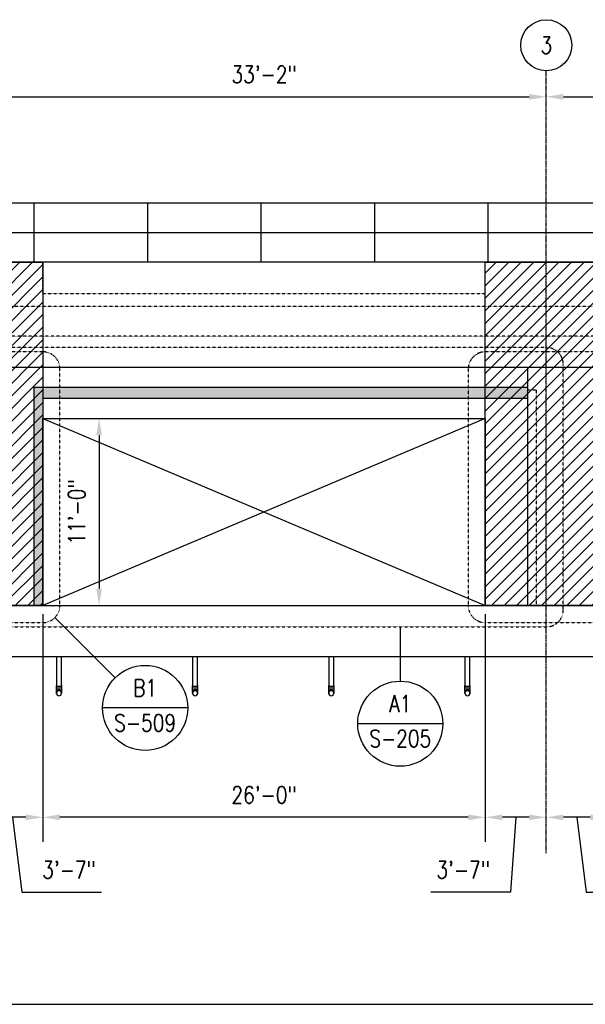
# Model space of a CAD drawing. Header units: inches. Extents: x -304 to 21107, y -311 to 413.
# Tile 27 of 62: x 631 to 1030, y -281 to 413. Entities that reach past the tile are written whole.
import ezdxf
from ezdxf import colors
from ezdxf.entities.mleader import LeaderData, LeaderLine
from ezdxf.enums import TextEntityAlignment as Align
from ezdxf.math import Vec2, Vec3

# ---------------------------------------------------------------- set-up
doc = ezdxf.new("R2010")
doc.units = ezdxf.units.IN
doc.header["$MEASUREMENT"] = 0
doc.header["$PDMODE"] = 2
doc.header["$PDSIZE"] = -10
doc.linetypes.add('CENTER2', pattern=[1.125, 0.75, -0.125, 0.125, -0.125])
doc.linetypes.add('Dash', pattern=[0.25, 0.125, -0.125])
for name, color, linetype in [('A-DETL', 3, 'Continuous'), ('A-DETL-THIN', 1, 'Continuous'), ('A-FLOR', 173, 'Continuous'), ('A-FLOR-HDLN', 10, 'Dash'), ('A-WALL', 4, 'Continuous'), ('G-ANNO-REFR', 2, 'Continuous'), ('P-PIPE', 3, 'Continuous'), ('S-ANNO-DIMS-C1', 1, 'Continuous'), ('S-ANNO-NOTE-C1', 2, 'Continuous'), ('S-ANNO-SYMB', 2, 'Continuous'), ('S-ANNO-TEXT', 2, 'Continuous'), ('S-BEAM', 13, 'Continuous'), ('S-BEAM-HDLN', 1, 'Dash'), ('S-COLS', 53, 'Continuous'), ('S-COLS-HDLN', 53, 'Dash'), ('S-DETL-LW18-040%', 197, 'Continuous'), ('S-DETL-MEDM', 3, 'Continuous'), ('S-GRID', 1, 'CENTER2'), ('S-GRID-IDEN', 1, 'Continuous')]:
    doc.layers.add(name, color=color, linetype=linetype)
doc.layers.add('S-DOOR-HTCH', color=253, linetype='Continuous', transparency=0.5)
doc.styles.add('AEC_COMN_TITLE', font='romans.shx', dxfattribs={"width": 0.8, "height": 0.1875})
doc.styles.add('Annotative', font='romans.shx', dxfattribs={"width": 0.8, "height": 0.125})
doc.styles.add('Arial', font='romans.shx', dxfattribs={"width": 0.8})
doc.styles.add('ROMANS', font='romans.shx', dxfattribs={"width": 0.8})
doc.dimstyles.new('Annotative', dxfattribs={"dimscale": 0, "dimtxt": 0.125, "dimasz": 0.125, "dimexe": 0.18, "dimexo": 0.0625, "dimgap": 0.09, "dimtad": 1, "dimdec": 3, "dimzin": 3, "dimdsep": 46, "dimlunit": 4, "dimtxsty": 'Annotative', "dimcen": 0.09, "dimclrt": 2, "dimazin": 2, "dimtfac": 1, "dimtdec": 3, "dimtmove": 0, "dimatfit": 0, "dimfxl": 1, "dimtfill": 1, "dimfrac": 2, "dimtolj": 1, "dimtzin": 0, "dimarcsym": 0})

# ---------------------------------------------------------------- blocks, each defined once
blk = doc.blocks.new('Bend - PVC - Sch 40 - DWV_USACE - Standard-1094379-ELEVATION _DOOR SIDE_')
at = {"layer": 'P-PIPE'}
for p, q in [((656.48, -56.37), (656.48, -56.68)), ((656.48, -56.37), (656.7, -56.37)), ((656.48, -60.97), (656.48, -60.99)), ((660.21, -56.37), (660.43, -56.37)), ((660.43, -56.68), (660.43, -56.37)), ((660.43, -60.99), (660.43, -60.97))]:
    blk.add_line(p, q, dxfattribs=at)
for centre, major_axis, start_param, end_param in [((658.46, -60.99), (1.98, 0), 2.651543, 3.196143), ((658.46, -60.97), (-1.98, 0), 5.79308, 6.283185), ((658.46, -60.97), (1.98, 0), 0, 0.490105), ((658.46, -60.99), (1.98, 0), 6.228635, 6.773235)]:
    blk.add_ellipse(centre, major_axis=major_axis, ratio=0.999946, start_param=start_param, end_param=end_param, dxfattribs=at)
blk = doc.blocks.new('Tee Reducing Sanitary - PVC - Sch 40 - DWV - Standard-1095242-ELEVATION _DOOR SIDE_')
at = {"layer": 'P-PIPE'}
for p, q in [((944.48, -56.68), (944.48, -58.18)), ((944.48, -56.68), (946.46, -56.68)), ((946.46, -58.18), (944.48, -58.18)), ((944.48, -61.21), (944.48, -61.23)), ((944.48, -61.28), (944.48, -61.3)), ((944.71, -60.39), (944.71, -60.38)), ((946.46, -56.68), (948.43, -56.68)), ((948.43, -58.18), (946.46, -58.18)), ((948.21, -60.38), (948.21, -60.39)), ((948.43, -58.18), (948.43, -56.68)), ((948.43, -61.23), (948.43, -61.21)), ((948.43, -61.3), (948.43, -61.28))]:
    blk.add_line(p, q, dxfattribs=at)
at = {"layer": 'P-PIPE', "flags": 128}
for points in [[(944.71, -60.37), (944.71, -60.32), (944.71, -60.23), (944.71, -60.13), (944.71, -60.03), (944.71, -59.93), (944.71, -59.83), (944.71, -59.72), (944.71, -59.61), (944.71, -59.5), (944.71, -59.39), (944.71, -59.27), (944.71, -59.16), (944.71, -59.04), (944.71, -58.92), (944.71, -58.8), (944.71, -58.67), (944.71, -58.55), (944.71, -58.43), (944.71, -58.3), (944.71, -58.18), (944.71, -58.18)], [(944.71, -61.07), (944.71, -61.02), (944.71, -60.97), (944.71, -60.92)], [(944.71, -61.28), (944.71, -61.28), (944.71, -61.27), (944.71, -61.26), (944.71, -61.24), (944.71, -61.21)], [(948.21, -58.18), (948.21, -58.3), (948.21, -58.43), (948.21, -58.55), (948.21, -58.67), (948.21, -58.8), (948.21, -58.92), (948.21, -59.04), (948.21, -59.15), (948.21, -59.27), (948.21, -59.39), (948.21, -59.5), (948.21, -59.61), (948.21, -59.72), (948.21, -59.83), (948.21, -59.93), (948.21, -60.03), (948.21, -60.13), (948.21, -60.23), (948.21, -60.32), (948.21, -60.37)], [(948.21, -60.92), (948.21, -60.97), (948.21, -61.02), (948.21, -61.07)], [(948.21, -61.21), (948.21, -61.24), (948.21, -61.26), (948.21, -61.27), (948.21, -61.28), (948.21, -61.28)]]:
    blk.add_lwpolyline(points, dxfattribs=at)
at = {"layer": 'P-PIPE'}
for centre, major_axis, start_param, end_param in [((946.46, -61.3), (-1.98, 0), 4.712389, 6.887283), ((946.46, -61.28), (1.98, 0), 1.570796, 3.141593), ((946.46, -61.21), (1.98, 0), 2.652353, 3.141593), ((946.46, -61.23), (1.98, 0), 2.652408, 3.141593), ((946.46, -61.28), (1.98, 0), 0, 1.570796), ((946.46, -61.3), (1.98, 0), 5.679088, 7.853982), ((946.46, -61.21), (1.98, 0), 0, 0.48924), ((946.46, -61.23), (1.98, 0), 0, 0.489184)]:
    blk.add_ellipse(centre, major_axis=major_axis, ratio=0.999946, start_param=start_param, end_param=end_param, dxfattribs=at)
blk = doc.blocks.new('Tee Reducing Sanitary - PVC - Sch 40 - DWV - Standard-V1-ELEVATION _DOOR SIDE_')
at = {"layer": 'P-PIPE'}
for p, q in [((848.48, -56.68), (848.48, -58.18)), ((848.48, -56.68), (850.46, -56.68)), ((850.46, -58.18), (848.48, -58.18)), ((848.48, -61.21), (848.48, -61.23)), ((848.48, -61.28), (848.48, -61.3)), ((848.71, -60.39), (848.71, -60.38)), ((850.46, -56.68), (852.43, -56.68)), ((852.43, -58.18), (850.46, -58.18)), ((852.21, -60.38), (852.21, -60.39)), ((852.43, -58.18), (852.43, -56.68)), ((852.43, -61.23), (852.43, -61.21)), ((852.43, -61.3), (852.43, -61.28))]:
    blk.add_line(p, q, dxfattribs=at)
at = {"layer": 'P-PIPE', "flags": 128}
for points in [[(848.71, -60.37), (848.71, -60.32), (848.71, -60.23), (848.71, -60.13), (848.71, -60.03), (848.71, -59.93), (848.71, -59.83), (848.71, -59.72), (848.71, -59.61), (848.71, -59.5), (848.71, -59.39), (848.71, -59.27), (848.71, -59.16), (848.71, -59.04), (848.71, -58.92), (848.71, -58.8), (848.71, -58.67), (848.71, -58.55), (848.71, -58.43), (848.71, -58.3), (848.71, -58.18), (848.71, -58.18)], [(848.71, -61.07), (848.71, -61.02), (848.71, -60.97), (848.71, -60.92)], [(848.71, -61.28), (848.71, -61.28), (848.71, -61.27), (848.71, -61.26), (848.71, -61.24), (848.71, -61.21)], [(852.21, -58.18), (852.21, -58.3), (852.21, -58.43), (852.21, -58.55), (852.21, -58.67), (852.21, -58.8), (852.21, -58.92), (852.21, -59.04), (852.21, -59.15), (852.21, -59.27), (852.21, -59.39), (852.21, -59.5), (852.21, -59.61), (852.21, -59.72), (852.21, -59.83), (852.21, -59.93), (852.21, -60.03), (852.21, -60.13), (852.21, -60.23), (852.21, -60.32), (852.21, -60.37)], [(852.21, -60.92), (852.21, -60.97), (852.21, -61.02), (852.21, -61.07)], [(852.21, -61.21), (852.21, -61.24), (852.21, -61.26), (852.21, -61.27), (852.21, -61.28), (852.21, -61.28)]]:
    blk.add_lwpolyline(points, dxfattribs=at)
at = {"layer": 'P-PIPE'}
for centre, major_axis, start_param, end_param in [((850.46, -61.3), (-1.98, 0), 4.712389, 6.878365), ((850.46, -61.28), (1.98, 0), 1.570796, 3.141593), ((850.46, -61.21), (1.98, 0), 2.652353, 3.141593), ((850.46, -61.23), (1.98, 0), 2.652408, 3.141593), ((850.46, -61.28), (1.98, 0), 0, 1.570796), ((850.46, -61.3), (1.98, 0), 5.679088, 7.853982), ((850.46, -61.21), (1.98, 0), 0, 0.48924), ((850.46, -61.23), (1.98, 0), 0, 0.489184)]:
    blk.add_ellipse(centre, major_axis=major_axis, ratio=0.999946, start_param=start_param, end_param=end_param, dxfattribs=at)
blk = doc.blocks.new('Mechanical_Box_H_rvt-1-ELEVATION _DOOR SIDE_')
at = {"layer": 'P-PIPE', "lineweight": -3}
for p, q in [((656.71, -36), (656.71, -56.68)), ((660.21, -56.68), (660.21, -36)), ((752.71, -36), (752.71, -56.68)), ((756.21, -56.68), (756.21, -36)), ((848.71, -36), (848.71, -56.68)), ((852.21, -56.68), (852.21, -36)), ((944.71, -36), (944.71, -56.68)), ((948.21, -56.68), (948.21, -36)), ((656.71, -61.07), (656.71, -61.21)), ((656.71, -61.3), (656.71, -61.78)), ((660.21, -61.21), (660.21, -61.07)), ((660.21, -61.78), (660.21, -61.3)), ((752.71, -61.07), (752.71, -61.21)), ((752.71, -61.3), (752.71, -61.78)), ((756.21, -61.21), (756.21, -61.07)), ((756.21, -61.78), (756.21, -61.3)), ((848.71, -61.07), (848.71, -61.21)), ((848.71, -61.3), (848.71, -61.78)), ((852.21, -61.21), (852.21, -61.07)), ((852.21, -61.78), (852.21, -61.3)), ((944.71, -61.07), (944.71, -61.21)), ((944.71, -61.3), (944.71, -61.78)), ((948.21, -61.21), (948.21, -61.07)), ((948.21, -61.78), (948.21, -61.3))]:
    blk.add_line(p, q, dxfattribs=at)
for centre, major_axis, start_param, end_param in [((658.46, -61.3), (1.75, 0), 1.570796, 3.141593), ((658.46, -61.78), (-1.75, 0), 4.712389, 6.283185), ((658.46, -61.78), (1.75, 0), 3.141593, 4.712389), ((658.46, -61.3), (1.75, 0), 0, 1.570796), ((658.46, -61.78), (-1.75, 0), 3.141593, 4.712389), ((658.46, -61.78), (1.75, 0), 4.712389, 6.283185), ((754.46, -61.3), (1.75, 0), 1.570796, 3.141593), ((754.46, -61.78), (-1.75, 0), 4.712389, 6.283185), ((754.46, -61.78), (1.75, 0), 3.141593, 4.712389), ((754.46, -61.3), (1.75, 0), 0, 1.570796), ((754.46, -61.78), (-1.75, 0), 3.141593, 4.712389), ((754.46, -61.78), (1.75, 0), 4.712389, 6.283185), ((850.46, -61.3), (1.75, 0), 1.570796, 3.141593), ((850.46, -61.78), (-1.75, 0), 4.712389, 6.283185), ((850.46, -61.78), (1.75, 0), 3.141593, 4.712389), ((850.46, -61.3), (1.75, 0), 0, 1.570796), ((850.46, -61.78), (-1.75, 0), 3.141593, 4.712389), ((850.46, -61.78), (1.75, 0), 4.712389, 6.283185), ((946.46, -61.3), (1.75, 0), 1.570796, 3.141593), ((946.46, -61.78), (-1.75, 0), 4.712389, 6.283185), ((946.46, -61.78), (1.75, 0), 3.141593, 4.712389), ((946.46, -61.3), (1.75, 0), 0, 1.570796), ((946.46, -61.78), (-1.75, 0), 3.141593, 4.712389), ((946.46, -61.78), (1.75, 0), 4.712389, 6.283185)]:
    blk.add_ellipse(centre, major_axis=major_axis, ratio=0.999946, start_param=start_param, end_param=end_param, dxfattribs=at)
for name, p in [('Tee Reducing Sanitary - PVC - Sch 40 - DWV - Standard-1095242-ELEVATION _DOOR SIDE_', (-288, 0)), ('Bend - PVC - Sch 40 - DWV_USACE - Standard-1094379-ELEVATION _DOOR SIDE_', (0, 0)), ('Tee Reducing Sanitary - PVC - Sch 40 - DWV - Standard-1095242-ELEVATION _DOOR SIDE_', (-192, 0)), ('Bend - PVC - Sch 40 - DWV_USACE - Standard-1094379-ELEVATION _DOOR SIDE_', (96, 0)), ('Tee Reducing Sanitary - PVC - Sch 40 - DWV - Standard-V1-ELEVATION _DOOR SIDE_', (0, 0)), ('Bend - PVC - Sch 40 - DWV_USACE - Standard-1094379-ELEVATION _DOOR SIDE_', (192, 0)), ('Tee Reducing Sanitary - PVC - Sch 40 - DWV - Standard-1095242-ELEVATION _DOOR SIDE_', (0, 0)), ('Bend - PVC - Sch 40 - DWV_USACE - Standard-1094379-ELEVATION _DOOR SIDE_', (288, 0))]:
    blk.add_blockref(name, p, dxfattribs=at)
blk = doc.blocks.new('Grid - Circle 3_8_-570341-ELEVATION _DOOR SIDE_')
at = {"layer": 'S-GRID-IDEN'}
blk.add_circle((604.08, 395.02), 18, dxfattribs=at)
blk = doc.blocks.new('*D27')
at = {"layer": 'Defpoints', "color": 0, "transparency": 16777216}
for p in [(1002.08, 358.66), (604.08, 242), (1002.08, 242)]:
    blk.add_point(p, dxfattribs=at)
at = {"layer": 'S-ANNO-DIMS-C1', "color": 0, "lineweight": -2, "transparency": 16777216}
blk.add_line((616.08, 358.66), (990.08, 358.66), dxfattribs=at)
at = {"layer": 'S-ANNO-DIMS-C1', "color": 0, "transparency": 16777216}
for points in [[(616.08, 360.66), (616.08, 356.66), (604.08, 358.66)], [(990.08, 360.66), (990.08, 356.66), (1002.08, 358.66)]]:
    blk.add_solid(points, dxfattribs=at)
at = {"layer": 'S-ANNO-DIMS-C1', "color": 2, "lineweight": -3, "transparency": 16777216, "insert": (803.08, 374.44), "char_height": 12, "width": 60.1647, "attachment_point": 5, "style": 'Annotative', "bg_fill": 3, "box_fill_scale": 1.25, "bg_fill_color": 256, "bg_fill_true_color": 13158600, "bg_fill_transparency": 0}
blk.add_mtext('\\A1;33\'-2"', dxfattribs=at)
blk = doc.blocks.new('*D28')
at = {"layer": 'Defpoints', "color": 0, "transparency": 16777216}
for p in [(1400.08, 358.66), (1002.08, 242), (1400.08, 242)]:
    blk.add_point(p, dxfattribs=at)
at = {"layer": 'S-ANNO-DIMS-C1', "color": 0, "lineweight": -2, "transparency": 16777216}
blk.add_line((1014.08, 358.66), (1388.08, 358.66), dxfattribs=at)
at = {"layer": 'S-ANNO-DIMS-C1', "color": 0, "transparency": 16777216}
for points in [[(1014.08, 360.66), (1014.08, 356.66), (1002.08, 358.66)], [(1388.08, 360.66), (1388.08, 356.66), (1400.08, 358.66)]]:
    blk.add_solid(points, dxfattribs=at)
at = {"layer": 'S-ANNO-DIMS-C1', "color": 2, "lineweight": -3, "transparency": 16777216, "insert": (1201.08, 374.44), "char_height": 12, "width": 60.1647, "attachment_point": 5, "style": 'Annotative', "bg_fill": 3, "box_fill_scale": 1.25, "bg_fill_color": 256, "bg_fill_true_color": 13158600, "bg_fill_transparency": 0}
blk.add_mtext('\\A1;33\'-2"', dxfattribs=at)
blk = doc.blocks.new('*D42')
at = {"layer": 'Defpoints', "color": 0, "transparency": 16777216}
for p in [(1045.08, 0), (1002.08, 0), (1002.08, -149.24)]:
    blk.add_point(p, dxfattribs=at)
at = {"layer": 'S-ANNO-DIMS-C1', "color": 0, "lineweight": -2, "transparency": 16777216}
for p, q in [((1045.08, -6), (1045.08, -166.52)), ((1033.08, -149.24), (1014.08, -149.24)), ((1023.58, -149.24), (1030.17, -202.03)), ((1030.17, -202.03), (1086.3, -202.03))]:
    blk.add_line(p, q, dxfattribs=at)
at = {"layer": 'S-ANNO-DIMS-C1', "color": 0, "transparency": 16777216}
for points in [[(1014.08, -147.24), (1014.08, -151.24), (1002.08, -149.24)], [(1033.08, -147.24), (1033.08, -151.24), (1045.08, -149.24)]]:
    blk.add_solid(points, dxfattribs=at)
at = {"layer": 'S-ANNO-DIMS-C1', "color": 2, "lineweight": -3, "transparency": 16777216, "insert": (1063.46, -186.25), "char_height": 12, "width": 49.3115, "attachment_point": 5, "style": 'Annotative'}
blk.add_mtext('\\A1;3\'-7"', dxfattribs=at)
blk = doc.blocks.new('*D43')
at = {"layer": 'Defpoints', "color": 0, "transparency": 16777216}
for p in [(959.08, 0), (1002.08, 0), (959.08, -149.24)]:
    blk.add_point(p, dxfattribs=at)
at = {"layer": 'S-ANNO-DIMS-C1', "color": 0, "lineweight": -2, "transparency": 16777216}
for p, q in [((959.08, -6), (959.08, -166.52)), ((990.08, -149.24), (971.08, -149.24)), ((980.58, -149.24), (976.77, -202.03)), ((976.77, -202.03), (920.64, -202.03))]:
    blk.add_line(p, q, dxfattribs=at)
at = {"layer": 'S-ANNO-DIMS-C1', "color": 0, "transparency": 16777216}
for points in [[(971.08, -147.24), (971.08, -151.24), (959.08, -149.24)], [(990.08, -147.24), (990.08, -151.24), (1002.08, -149.24)]]:
    blk.add_solid(points, dxfattribs=at)
at = {"layer": 'S-ANNO-DIMS-C1', "color": 2, "lineweight": -3, "transparency": 16777216, "insert": (943.48, -186.25), "char_height": 12, "width": 49.3115, "attachment_point": 5, "style": 'Annotative'}
blk.add_mtext('\\A1;3\'-7"', dxfattribs=at)
blk = doc.blocks.new('*D44')
at = {"layer": 'Defpoints', "color": 0, "transparency": 16777216}
for p in [(647.08, 0), (959.08, 0), (647.08, -149.24)]:
    blk.add_point(p, dxfattribs=at)
at = {"layer": 'S-ANNO-DIMS-C1', "color": 0, "lineweight": -2, "transparency": 16777216}
blk.add_line((947.08, -149.24), (659.08, -149.24), dxfattribs=at)
at = {"layer": 'S-ANNO-DIMS-C1', "color": 0, "transparency": 16777216}
for points in [[(659.08, -147.24), (659.08, -151.24), (647.08, -149.24)], [(947.08, -147.24), (947.08, -151.24), (959.08, -149.24)]]:
    blk.add_solid(points, dxfattribs=at)
at = {"layer": 'S-ANNO-DIMS-C1', "color": 2, "lineweight": -3, "transparency": 16777216, "insert": (803.08, -133.46), "char_height": 12, "width": 60.1647, "attachment_point": 5, "style": 'Annotative', "bg_fill": 3, "box_fill_scale": 1.25, "bg_fill_color": 256, "bg_fill_true_color": 13158600, "bg_fill_transparency": 0}
blk.add_mtext('\\A1;26\'-0"', dxfattribs=at)
blk = doc.blocks.new('*D45')
at = {"layer": 'Defpoints', "color": 0, "transparency": 16777216}
for p in [(647.08, 0), (604.08, 0), (604.08, -149.24)]:
    blk.add_point(p, dxfattribs=at)
at = {"layer": 'S-ANNO-DIMS-C1', "color": 0, "lineweight": -2, "transparency": 16777216}
for p, q in [((647.08, -6), (647.08, -166.52)), ((635.08, -149.24), (616.08, -149.24)), ((625.58, -149.24), (632.28, -202.03)), ((632.28, -202.03), (688.42, -202.03))]:
    blk.add_line(p, q, dxfattribs=at)
at = {"layer": 'S-ANNO-DIMS-C1', "color": 0, "transparency": 16777216}
for points in [[(616.08, -147.24), (616.08, -151.24), (604.08, -149.24)], [(635.08, -147.24), (635.08, -151.24), (647.08, -149.24)]]:
    blk.add_solid(points, dxfattribs=at)
at = {"layer": 'S-ANNO-DIMS-C1', "color": 2, "lineweight": -3, "transparency": 16777216, "insert": (665.57, -186.25), "char_height": 12, "width": 49.3115, "attachment_point": 5, "style": 'Annotative'}
blk.add_mtext('\\A1;3\'-7"', dxfattribs=at)
blk = doc.blocks.new('*D52')
at = {"layer": 'Defpoints', "color": 0, "transparency": 16777216}
for p in [(647.58, 132), (647.08, 0), (686.74, 0)]:
    blk.add_point(p, dxfattribs=at)
at = {"layer": 'S-ANNO-DIMS-C1', "color": 0, "lineweight": -2, "transparency": 16777216}
blk.add_line((686.74, 120), (686.74, 12), dxfattribs=at)
at = {"layer": 'S-ANNO-DIMS-C1', "color": 0, "transparency": 16777216}
for points in [[(684.74, 120), (688.74, 120), (686.74, 132)], [(684.74, 12), (688.74, 12), (686.74, 0)]]:
    blk.add_solid(points, dxfattribs=at)
at = {"layer": 'S-ANNO-DIMS-C1', "color": 2, "lineweight": -3, "transparency": 16777216, "insert": (670.96, 66), "char_height": 12, "width": 60.1647, "attachment_point": 5, "rotation": 90, "style": 'Annotative'}
blk.add_mtext('\\A1;11\'-0"', dxfattribs=at)
blk = doc.blocks.new('*U21')
at = {"linetype": 'Continuous', "lineweight": -3}
blk.add_line((1.125, 0.625), (29.5, 0.625), dxfattribs=at)
at = {"lineweight": -3, "style": 'Arial'}
blk.add_attdef('DRAWING_AREA_TITLE', text='', height=0.1875, dxfattribs=at).set_placement((1.3743, 0.6339), align=Align.BOTTOM_LEFT)
blk.add_attdef('X#', text='', height=0.1875, dxfattribs=at).set_placement((0.8125, 0.625), align=Align.MIDDLE_CENTER)
blk.add_attdef('SCALE:', text='', height=0.0938, dxfattribs=at).set_placement((1.3743, 0.5606), align=Align.TOP_LEFT)
blk = doc.blocks.new('Detail Callout AEC')
at = {"color": 0, "linetype": 'ByBlock', "lineweight": -3, "transparency": 16777216}
blk.add_line((0.25, 0), (-0.25, 0), dxfattribs=at)
blk.add_line((0.25, 0), (-0.25, 0), dxfattribs=at)
blk.add_circle((0, 0), 0.25, dxfattribs=at)
blk.add_circle((0, 0), 0.25, dxfattribs=at)
at = {"color": 0, "linetype": 'ByBlock', "lineweight": -3, "transparency": 16777216, "style": 'AEC_COMN_TITLE'}
for tag, p in [('VIEWNUMBER', (0, 0.0508)), ('VIEWNUMBER', (0, 0.0508)), ('SHEETNUMBER', (0, -0.1263)), ('SHEETNUMBER', (0, -0.1263))]:
    blk.add_attdef(tag, text='', height=0.0938, dxfattribs=at).set_placement(p, align=Align.CENTER)

msp = doc.modelspace()

# ---------------------------------------------------------------- hatches: boundary and pattern name
at = {"layer": 'S-DETL-LW18-040%'}
h = msp.add_hatch(dxfattribs=at)
h.set_pattern_fill('ANSI31', color=256, scale=50)
h.paths.add_polyline_path([(647.0774, 242), (561.0774, 242), (561.0774, 0), (647.0774, 0)])
h = msp.add_hatch(dxfattribs=at)
h.set_pattern_fill('ANSI31', color=256, scale=50)
h.paths.add_polyline_path([(1045.0774, 242), (959.0774, 242), (959.0774, 0), (1045.0774, 0)])
at = {"layer": 'S-DOOR-HTCH'}
h = msp.add_hatch(color=256, dxfattribs=at)
h.dxf.hatch_style = 1
h.paths.add_polyline_path([(989.0774, 146), (989.0774, 154), (641.0774, 154), (641.0774, 0), (647.0774, 0), (647.0774, 146)])

# ---------------------------------------------------------------- linework, layer by layer
at = {"layer": 'A-DETL-THIN', "lineweight": -3}
for p, q in [((647.0774, 132), (959.0774, 0)), ((959.0774, 132), (647.0774, 0))]:
    msp.add_line(p, q, dxfattribs=at)
at = {"layer": 'A-FLOR', "lineweight": -3}
for p, q in [((-299.9226, 0), (2702.0774, 0)), ((2201.0774, -36), (201.0774, -36))]:
    msp.add_line(p, q, dxfattribs=at)
at = {"layer": 'A-FLOR-HDLN', "lineweight": -3}
for p, q in [((229.0774, 211), (2173.0774, 211)), ((2147.0774, 189.9824), (255.0774, 189.9824))]:
    msp.add_line(p, q, dxfattribs=at)
at = {"layer": 'S-BEAM', "lineweight": -3}
for p, q in [((591.0774, 168), (989.0774, 168)), ((989.0774, 0), (989.0774, 168)), ((989.0774, 168), (1811.0774, 168)), ((647.0774, 146), (647.0774, 132))]:
    msp.add_line(p, q, dxfattribs=at)
msp.add_lwpolyline([(989.0774, 146), (647.0774, 146)], dxfattribs=at)
at = {"layer": 'S-BEAM-HDLN', "lineweight": -3}
msp.add_line((647.0774, 220), (959.0774, 220), dxfattribs=at)
at = {"layer": 'S-COLS-HDLN', "lineweight": -3}
for p in [(989.0774, 152), (995.1827, 0)]:
    msp.add_line(p, (995.1827, 152), dxfattribs=at)
at = {"layer": 'S-DETL-LW18-040%'}
for points in [[(561.0774, 242), (647.0774, 242), (647.0774, 0), (561.0774, 0)], [(959.0774, 242), (1045.0774, 242), (1045.0774, 0), (959.0774, 0)]]:
    msp.add_lwpolyline(points, close=True, dxfattribs=at)
at = {"layer": 'S-GRID', "lineweight": -3}
msp.add_line((1002.0774, -174.5), (1002.0774, 377.02), dxfattribs=at)

# ---------------------------------------------------------------- block references
at = {"layer": 'P-PIPE', "lineweight": -3}
msp.add_blockref('Mechanical_Box_H_rvt-1-ELEVATION _DOOR SIDE_', (0, 0), dxfattribs=at)
at = {"layer": 'S-ANNO-SYMB', "lineweight": -3, "xscale": 96.00000097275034, "yscale": 96.00000097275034, "zscale": 96.00000097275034}
msp.add_blockref('*U21', (-352.1906, -341.0439), dxfattribs=at)
at = {"layer": 'S-GRID-IDEN', "lineweight": -3}
msp.add_blockref('Grid - Circle 3_8_-570341-ELEVATION _DOOR SIDE_', (398, 0), dxfattribs=at)

# ---------------------------------------------------------------- texts
at = {"layer": 'S-GRID-IDEN', "lineweight": -3, "insert": (1002.0774, 395.02), "char_height": 12, "width": 12, "attachment_point": 5, "style": 'Annotative'}
msp.add_mtext('3', dxfattribs=at)

# ---------------------------------------------------------------- dimensions: what is measured, and where the dimension line sits
at = {"layer": 'S-ANNO-DIMS-C1', "lineweight": -3}
for base, p1, p2, override, picture, middle in [((959.0774, -149.2408), (1002.0774, 0), (959.0774, 0), {"dimpost": '\\X', "dimse1": 1, "dimtfill": 0}, '*D43', (968.1337, -202.028)), ((1002.0774, -149.2408), (1045.0774, 0), (1002.0774, 0), {"dimpost": '\\X', "dimse2": 1, "dimtfill": 0}, '*D42', (1038.8077, -202.028))]:
    dim = msp.add_linear_dim(base=base, p1=p1, p2=p2, dimstyle='Annotative', override=override, dxfattribs=at)
    dim.commit()
    dim.dimension.update_dxf_attribs({"geometry": picture, "text_midpoint": middle, "dimtype": 160})

# ---------------------------------------------------------------- leaders
at = {"layer": 'S-ANNO-NOTE-C1', "lineweight": -3}
ml = msp.add_multileader_mtext('Standard', dxfattribs=at)
ml.set_content('30W x 30H LOUVER', color=256, style='Annotative')
ml.set_leader_properties(color=1, linetype='ByLayer', lineweight=-1)
ml.build(insert=Vec2(0, 0))
ml.multileader.update_dxf_attribs({"text_right_attachment_type": 3, "dogleg_length": 0.125, "arrow_head_size": 12, "scale": 96})
ctx = ml.context
ctx.base_point, ctx.scale, ctx.char_height, ctx.arrow_head_size, ctx.landing_gap_size, ctx.plane_origin = Vec3(86.8076, 192.6119), 96, 12, 12, 8.64, Vec3(85.249, 220.4827)
ctx.right_attachment = 3
notes = []
notes.append((ctx, [(0, (1, 1, 0), (197.4591, 172.6119), (-1, 0), 12, [(0, [(186.0774, 51)], 0, [])])]))
ctx.mtext.insert, ctx.mtext.width, ctx.mtext.flow_direction = Vec3(95.4476, 198.6119), 89.401183, 5
ml = msp.add_multileader_mtext('Standard', dxfattribs=at)
ml.set_content('3" .C., (TYP. 5)', color=256, style='Annotative')
ml.set_leader_properties(color=1, linetype='ByLayer', lineweight=-1)
ml.build(insert=Vec2(0, 0))
ml.multileader.update_dxf_attribs({"text_right_attachment_type": 3, "dogleg_length": 0.125, "arrow_head_size": 12, "scale": 96})
ctx = ml.context
ctx.base_point, ctx.scale, ctx.char_height, ctx.arrow_head_size, ctx.landing_gap_size, ctx.plane_origin = Vec3(-60.3847, 129.7973), 96, 12, 12, 8.64, Vec3(-60.3188, 11.9328)
ctx.right_attachment = 3
notes.append((ctx, [(1, (1, 1, 0), (-72.3847, 129.7973), (1, 0), 12, [(0, [(-60.9408, 15.8264)], 0, [])])]))
ctx.mtext.insert, ctx.mtext.width, ctx.mtext.defined_height, ctx.mtext.flow_direction = Vec3(-51.7447, 137.7973), 137.642397, 60.9173, 5
for ctx, leaders in notes:
    for number, flags, end, landing, length, lines in leaders:
        leader = LeaderData()
        leader.index, (leader.has_last_leader_line, leader.has_dogleg_vector, leader.attachment_direction) = number, flags
        leader.last_leader_point, leader.dogleg_vector, leader.dogleg_length = Vec3(end), Vec3(landing), length
        for number, points, colour, breaks in lines:
            line = LeaderLine()
            line.index, line.vertices, line.color, line.breaks = number, Vec3.list(points), colors.encode_raw_color(colour), breaks
            leader.lines.append(line)
        ctx.leaders.append(leader)

# ---------------------------------------------------------------- next in the draw order: dimensions: what is measured, and where the dimension line sits
at = {"layer": 'S-ANNO-DIMS-C1', "lineweight": -3}
for base, p1, p2, picture, middle in [((1002.0774, 358.6579), (604.0774, 242), (1002.0774, 242), '*D27', (803.0774, 374.4408)), ((647.0774, -149.2408), (959.0774, 0), (647.0774, 0), '*D44', (803.0774, -133.4579))]:
    dim = msp.add_linear_dim(base=base, p1=p1, p2=p2, dimstyle='Annotative', override={"dimpost": '\\X', "dimse1": 1, "dimse2": 1}, dxfattribs=at)
    dim.commit()
    dim.dimension.update_dxf_attribs({"geometry": picture, "text_midpoint": middle})

# ---------------------------------------------------------------- next in the draw order: linework, layer by layer
at = {"layer": 'A-DETL'}
for p, q in [((641.0774, 242), (641.0774, 284)), ((721.0774, 242), (721.0774, 284)), ((801.0774, 242), (801.0774, 284)), ((881.0774, 242), (881.0774, 284)), ((961.0774, 242), (961.0774, 284))]:
    msp.add_line(p, q, dxfattribs=at)
at = {"layer": 'S-ANNO-SYMB', "linetype": 'Continuous', "lineweight": -3}
msp.add_line((655.5627, -8.4853), (698.0012, -50.9238), dxfattribs=at)
at = {"layer": 'S-ANNO-SYMB', "lineweight": -3}
msp.add_line((899.131, -15), (899.131, -53.2303), dxfattribs=at)
at = {"layer": 'S-ANNO-SYMB', "linetype": 'Dash', "lineweight": -3}
for points in [[(1014.0774, -3), (1014.0774, 169.9061, 0.41421356), (1002.0774, 181.9061), (604.0774, 181.9061, 0.41421356), (592.0774, 169.9061), (592.0774, -3, 0.41421356), (604.0774, -15), (1002.0774, -15, 0.41421356)], [(659.0774, 0), (659.0774, 166.9061, 0.41421356), (647.0774, 178.9061), (561.0774, 178.9061, 0.41421356), (549.0774, 166.9061), (549.0774, 0, 0.41421356), (561.0774, -12), (647.0774, -12, 0.41421356)], [(1057.0774, 0), (1057.0774, 166.9061, 0.41421356), (1045.0774, 178.9061), (959.0774, 178.9061, 0.41421356), (947.0774, 166.9061), (947.0774, 0, 0.41421356), (959.0774, -12), (1045.0774, -12, 0.41421356)]]:
    msp.add_lwpolyline(points, format="xyb", close=True, dxfattribs=at)
at = {"layer": 'S-BEAM', "lineweight": -3}
msp.add_lwpolyline([(641.0774, 0), (641.0774, 154), (989.0774, 154)], dxfattribs=at)
at = {"layer": 'S-BEAM-HDLN', "lineweight": -3, "ltscale": 0.5}
for p, q in [((647.0774, 220), (647.0774, 242)), ((959.0774, 220), (959.0774, 242))]:
    msp.add_line(p, q, dxfattribs=at)
at = {"layer": 'S-COLS', "lineweight": -3}
msp.add_lwpolyline([(647.0774, 0), (647.0774, 132), (959.0774, 132), (959.0774, 0)], dxfattribs=at)

# ---------------------------------------------------------------- next in the draw order: block references
at = {"layer": 'G-ANNO-REFR', "lineweight": -3}
ref = msp.add_blockref('Detail Callout AEC', (719.2143, -72.137), dxfattribs=dict(at, xscale=119.9997600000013, yscale=119.9997600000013, zscale=119.9997600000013))
ref.add_attrib('VIEWNUMBER', 'B1', dxfattribs={"layer": 'S-ANNO-TEXT', "color": 1, "transparency": 16777216, "height": 12, "style": 'ROMANS', "width": 0.8}).set_placement((719.2143, -67.637), align=Align.BOTTOM_CENTER)
ref.add_attrib('SHEETNUMBER', 'S-509', dxfattribs={"layer": 'S-ANNO-TEXT', "color": 1, "transparency": 16777216, "height": 12, "style": 'ROMANS', "width": 0.8}).set_placement((719.2143, -88.6469), align=Align.CENTER)
ref = msp.add_blockref('Detail Callout AEC', (899.131, -83.2303), dxfattribs=dict(at, xscale=119.9997600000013, yscale=119.9997600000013, zscale=119.9997600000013))
ref.add_attrib('VIEWNUMBER', 'A1', dxfattribs={"layer": 'S-ANNO-TEXT', "color": 1, "transparency": 16777216, "height": 12, "style": 'ROMANS', "width": 0.8}).set_placement((899.131, -78.7303), align=Align.BOTTOM_CENTER)
ref.add_attrib('SHEETNUMBER', 'S-205', dxfattribs={"layer": 'S-ANNO-TEXT', "color": 1, "transparency": 16777216, "height": 12, "style": 'ROMANS', "width": 0.8}).set_placement((899.131, -99.7402), align=Align.CENTER)

# ---------------------------------------------------------------- next in the draw order: dimensions: what is measured, and where the dimension line sits
at = {"layer": 'S-ANNO-DIMS-C1', "lineweight": -3}
dim = msp.add_linear_dim(base=(1400.0774, 358.6579), p1=(1002.0774, 242), p2=(1400.0774, 242), dimstyle='Annotative', override={"dimpost": '\\X', "dimse1": 1, "dimse2": 1}, dxfattribs=at)
dim.commit()
dim.dimension.update_dxf_attribs({"geometry": '*D28', "text_midpoint": (1201.0774, 374.4408)})
dim = msp.add_linear_dim(base=(686.7441, 0), p1=(647.5774, 132), p2=(647.0774, 0), angle=90, dimstyle='Annotative', override={"dimpost": '\\X', "dimse1": 1, "dimse2": 1, "dimtfill": 0}, dxfattribs=at)
dim.commit()
dim.dimension.update_dxf_attribs({"geometry": '*D52', "text_midpoint": (670.9613, 66)})
dim = msp.add_linear_dim(base=(604.0774, -149.2408), p1=(647.0774, 0), p2=(604.0774, 0), dimstyle='Annotative', override={"dimpost": '\\X', "dimse2": 1, "dimtfill": 0}, dxfattribs=at)
dim.commit()
dim.dimension.update_dxf_attribs({"geometry": '*D45', "text_midpoint": (640.9188, -202.028), "dimtype": 160})

# ---------------------------------------------------------------- next in the draw order: leaders
at = {"layer": 'S-ANNO-NOTE-C1', "lineweight": -3}
ml = msp.add_multileader_mtext('Standard', dxfattribs=at)
ml.set_content('8" %%C\\PDRAIN', color=256, style='Annotative')
ml.set_leader_properties(color=1, linetype='ByLayer', lineweight=-1)
ml.build(insert=Vec2(0, 0))
ml.multileader.update_dxf_attribs({"text_right_attachment_type": 3, "dogleg_length": 0.125, "arrow_head_size": 12, "scale": 96})
ctx = ml.context
ctx.base_point, ctx.scale, ctx.char_height, ctx.arrow_head_size, ctx.landing_gap_size, ctx.plane_origin = Vec3(87.1841, -84.2171), 96, 12, 12, 8.64, Vec3(201.0316, -64.4282)
ctx.right_attachment = 3
notes = []
notes.append((ctx, [(0, (1, 1, 0), (153.9498, -106.5028), (-1, 0), 12, [(0, [(201.0316, -64.4282)], 0, [])])]))
ctx.mtext.insert, ctx.mtext.width, ctx.mtext.flow_direction = Vec3(95.8241, -78.2171), 72.922873, 5
for ctx, leaders in notes:
    for number, flags, end, landing, length, lines in leaders:
        leader = LeaderData()
        leader.index, (leader.has_last_leader_line, leader.has_dogleg_vector, leader.attachment_direction) = number, flags
        leader.last_leader_point, leader.dogleg_vector, leader.dogleg_length = Vec3(end), Vec3(landing), length
        for number, points, colour, breaks in lines:
            line = LeaderLine()
            line.index, line.vertices, line.color, line.breaks = number, Vec3.list(points), colors.encode_raw_color(colour), breaks
            leader.lines.append(line)
        ctx.leaders.append(leader)

# ---------------------------------------------------------------- next in the draw order: linework, layer by layer
at = {"layer": 'A-WALL', "lineweight": -3}
msp.add_lwpolyline([(2688.0774, 0), (2688.0774, 24), (2636.911, 24), (2570.0774, 57.4168), (2570.0774, 242), (-167.9226, 242), (-167.9226, 54.9168), (-229.7562, 24), (-285.9226, 24), (-285.9226, 0)], dxfattribs=at)
at = {"layer": 'S-DETL-MEDM'}
for p, q in [((116.5348, 284), (2561.0774, 284)), ((-158.9226, 263), (2561.0774, 263))]:
    msp.add_line(p, q, dxfattribs=at)

doc.saveas('drawing.dxf')
